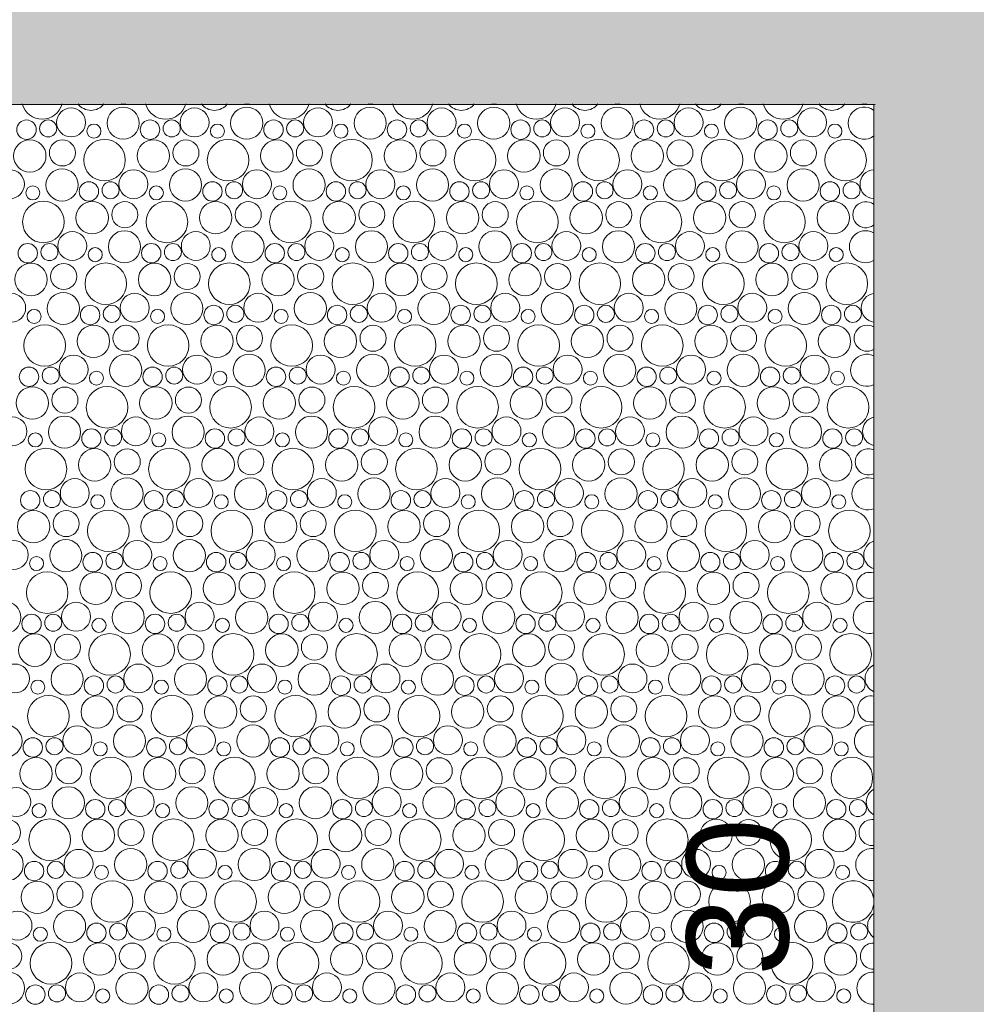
# Model space of a CAD drawing. Header units: metres. Extents: x -167 to 338, y -186 to 508.
# Tile 195 of 256: x 92.65 to 95.47, y 33.36 to 36.26. Entities that reach past the tile are written whole.
import ezdxf
from ezdxf.enums import TextEntityAlignment as Align

# ---------------------------------------------------------------- set-up
doc = ezdxf.new("R2010")
doc.units = ezdxf.units.M
doc.header["$MEASUREMENT"] = 0
doc.linetypes.add('Öffnungslinie Tür Fenster', pattern=[0.23, 0.15, -0.08])
doc.layers.add('60 Gelände 2D Übersicht', color=7, linetype='Continuous')
doc.layers.add('60 Stellplätze', color=7, linetype='Continuous')
doc.styles.add('ERSTELLTER_STIL_2', font='arial.ttf')

# ---------------------------------------------------------------- blocks, each defined once
blk = doc.blocks.new('*X46', base_point=(27236.1321, 33357.279))
at = {"layer": '60 Gelände 2D Übersicht', "color": 9, "linetype": 'Continuous', "lineweight": 18}
for centre, radius in [((92.806, 35.9609), 0.0426), ((92.9595, 35.9587), 0.0473), ((93.1697, 35.9609), 0.0426), ((93.3232, 35.9587), 0.0473), ((93.5334, 35.9609), 0.0426), ((93.6869, 35.9587), 0.0473), ((93.8971, 35.9609), 0.0426), ((94.0506, 35.9587), 0.0473), ((94.2608, 35.9609), 0.0426), ((94.4143, 35.9587), 0.0473), ((94.6245, 35.9609), 0.0426), ((94.778, 35.9587), 0.0473), ((94.9883, 35.9609), 0.0426), ((92.6748, 35.9396), 0.0286), ((92.7386, 35.9431), 0.0251), ((93.0385, 35.9396), 0.0286), ((93.1023, 35.9431), 0.0251), ((93.4022, 35.9396), 0.0286), ((93.466, 35.9431), 0.0251), ((93.7659, 35.9396), 0.0286), ((93.8298, 35.9431), 0.0251), ((94.1296, 35.9396), 0.0286), ((94.1935, 35.9431), 0.0251), ((94.4933, 35.9396), 0.0286), ((94.5572, 35.9431), 0.0251), ((94.8571, 35.9396), 0.0286), ((94.9209, 35.9431), 0.0251), ((92.8734, 35.9354), 0.0207), ((93.2371, 35.9354), 0.0207), ((93.6008, 35.9354), 0.0207), ((93.9645, 35.9354), 0.0207), ((94.3282, 35.9354), 0.0207), ((94.6919, 35.9354), 0.0207), ((95.0556, 35.9354), 0.0207), ((92.6845, 35.8622), 0.0477), ((92.7805, 35.8711), 0.0384), ((92.9046, 35.8498), 0.0612), ((93.0482, 35.8622), 0.0477), ((93.1442, 35.8711), 0.0384), ((93.2683, 35.8498), 0.0612), ((93.4119, 35.8622), 0.0477), ((93.5079, 35.8711), 0.0384), ((93.632, 35.8498), 0.0612), ((93.7756, 35.8622), 0.0477), ((93.8716, 35.8711), 0.0384), ((93.9957, 35.8498), 0.0612), ((94.1393, 35.8622), 0.0477), ((94.2353, 35.8711), 0.0384), ((94.3594, 35.8498), 0.0612), ((94.503, 35.8622), 0.0477), ((94.599, 35.8711), 0.0384), ((94.7231, 35.8498), 0.0612), ((94.8667, 35.8622), 0.0477), ((94.9627, 35.8711), 0.0384), ((95.0869, 35.8498), 0.0612), ((92.626, 35.7789), 0.0426), ((92.7795, 35.7767), 0.0473), ((92.9897, 35.7789), 0.0426), ((93.1432, 35.7767), 0.0473), ((93.3534, 35.7789), 0.0426), ((93.5069, 35.7767), 0.0473), ((93.7171, 35.7789), 0.0426), ((93.8706, 35.7767), 0.0473), ((94.0808, 35.7789), 0.0426), ((94.2343, 35.7767), 0.0473), ((94.4445, 35.7789), 0.0426), ((94.598, 35.7767), 0.0473), ((94.8083, 35.7789), 0.0426), ((94.9617, 35.7767), 0.0473), ((92.6934, 35.7534), 0.0207), ((92.8585, 35.7576), 0.0286), ((92.9223, 35.7611), 0.0251), ((93.0571, 35.7534), 0.0207), ((93.2222, 35.7576), 0.0286), ((93.286, 35.7611), 0.0251), ((93.4208, 35.7534), 0.0207), ((93.5859, 35.7576), 0.0286), ((93.6498, 35.7611), 0.0251), ((93.7845, 35.7534), 0.0207), ((93.9496, 35.7576), 0.0286), ((94.0135, 35.7611), 0.0251), ((94.1482, 35.7534), 0.0207), ((94.3133, 35.7576), 0.0286), ((94.3772, 35.7611), 0.0251), ((94.5119, 35.7534), 0.0207), ((94.6771, 35.7576), 0.0286), ((94.7409, 35.7611), 0.0251), ((94.8756, 35.7534), 0.0207), ((95.0408, 35.7576), 0.0286), ((95.1046, 35.7611), 0.0251), ((92.7246, 35.6678), 0.0612), ((92.8682, 35.6802), 0.0477), ((92.9642, 35.6891), 0.0384), ((93.0883, 35.6678), 0.0612), ((93.2319, 35.6802), 0.0477), ((93.3279, 35.6891), 0.0384), ((93.452, 35.6678), 0.0612), ((93.5956, 35.6802), 0.0477), ((93.6916, 35.6891), 0.0384), ((93.8157, 35.6678), 0.0612), ((93.9593, 35.6802), 0.0477), ((94.0553, 35.6891), 0.0384), ((94.1794, 35.6678), 0.0612), ((94.323, 35.6802), 0.0477), ((94.419, 35.6891), 0.0384), ((94.5431, 35.6678), 0.0612), ((94.6867, 35.6802), 0.0477), ((94.7827, 35.6891), 0.0384), ((94.9069, 35.6678), 0.0612), ((95.0504, 35.6802), 0.0477), ((92.8097, 35.5969), 0.0426), ((92.9632, 35.5947), 0.0473), ((93.1734, 35.5969), 0.0426), ((93.3269, 35.5947), 0.0473), ((93.5371, 35.5969), 0.0426), ((93.6906, 35.5947), 0.0473), ((93.9008, 35.5969), 0.0426), ((94.0543, 35.5947), 0.0473), ((94.2645, 35.5969), 0.0426), ((94.418, 35.5947), 0.0473), ((94.6283, 35.5969), 0.0426), ((94.7817, 35.5947), 0.0473), ((94.992, 35.5969), 0.0426), ((92.6785, 35.5756), 0.0286), ((92.7423, 35.5791), 0.0251), ((92.8771, 35.5714), 0.0207), ((93.0422, 35.5756), 0.0286), ((93.106, 35.5791), 0.0251), ((93.2408, 35.5714), 0.0207), ((93.4059, 35.5756), 0.0286), ((93.4698, 35.5791), 0.0251), ((93.6045, 35.5714), 0.0207), ((93.7696, 35.5756), 0.0286), ((93.8335, 35.5791), 0.0251), ((93.9682, 35.5714), 0.0207), ((94.1333, 35.5756), 0.0286), ((94.1972, 35.5791), 0.0251), ((94.3319, 35.5714), 0.0207), ((94.4971, 35.5756), 0.0286), ((94.5609, 35.5791), 0.0251), ((94.6956, 35.5714), 0.0207), ((94.8608, 35.5756), 0.0286), ((94.9246, 35.5791), 0.0251), ((95.0593, 35.5714), 0.0207), ((92.6882, 35.4982), 0.0477), ((92.7842, 35.5071), 0.0384), ((92.9083, 35.4858), 0.0612), ((93.0519, 35.4982), 0.0477), ((93.1479, 35.5071), 0.0384), ((93.272, 35.4858), 0.0612), ((93.4156, 35.4982), 0.0477), ((93.5116, 35.5071), 0.0384), ((93.6357, 35.4858), 0.0612), ((93.7793, 35.4982), 0.0477), ((93.8753, 35.5071), 0.0384), ((93.9994, 35.4858), 0.0612), ((94.143, 35.4982), 0.0477), ((94.239, 35.5071), 0.0384), ((94.3631, 35.4858), 0.0612), ((94.5067, 35.4982), 0.0477), ((94.6027, 35.5071), 0.0384), ((94.7269, 35.4858), 0.0612), ((94.8704, 35.4982), 0.0477), ((94.9665, 35.5071), 0.0384), ((95.0906, 35.4858), 0.0612), ((92.6297, 35.4149), 0.0426), ((92.7832, 35.4127), 0.0473), ((92.9934, 35.4149), 0.0426), ((93.1469, 35.4127), 0.0473), ((93.3571, 35.4149), 0.0426), ((93.5106, 35.4127), 0.0473), ((93.7208, 35.4149), 0.0426), ((93.8743, 35.4127), 0.0473), ((94.0845, 35.4149), 0.0426), ((94.238, 35.4127), 0.0473), ((94.4483, 35.4149), 0.0426), ((94.6017, 35.4127), 0.0473), ((94.812, 35.4149), 0.0426), ((94.9654, 35.4127), 0.0473), ((92.8622, 35.3936), 0.0286), ((92.926, 35.3971), 0.0251), ((93.2259, 35.3936), 0.0286), ((93.2898, 35.3971), 0.0251), ((93.5896, 35.3936), 0.0286), ((93.6535, 35.3971), 0.0251), ((93.9533, 35.3936), 0.0286), ((94.0172, 35.3971), 0.0251), ((94.3171, 35.3936), 0.0286), ((94.3809, 35.3971), 0.0251), ((94.6808, 35.3936), 0.0286), ((94.7446, 35.3971), 0.0251), ((95.0445, 35.3936), 0.0286), ((95.1083, 35.3971), 0.0251), ((92.6971, 35.3894), 0.0207), ((93.0608, 35.3894), 0.0207), ((93.4245, 35.3894), 0.0207), ((93.7882, 35.3894), 0.0207), ((94.1519, 35.3894), 0.0207), ((94.5156, 35.3894), 0.0207), ((94.8793, 35.3894), 0.0207), ((92.7283, 35.3038), 0.0612), ((92.8719, 35.3162), 0.0477), ((92.9679, 35.3251), 0.0384), ((93.092, 35.3038), 0.0612), ((93.2356, 35.3162), 0.0477), ((93.3316, 35.3251), 0.0384), ((93.4557, 35.3038), 0.0612), ((93.5993, 35.3162), 0.0477), ((93.6953, 35.3251), 0.0384), ((93.8194, 35.3038), 0.0612), ((93.963, 35.3162), 0.0477), ((94.059, 35.3251), 0.0384), ((94.1831, 35.3038), 0.0612), ((94.3267, 35.3162), 0.0477), ((94.4227, 35.3251), 0.0384), ((94.5469, 35.3038), 0.0612), ((94.6904, 35.3162), 0.0477), ((94.7865, 35.3251), 0.0384), ((94.9106, 35.3038), 0.0612), ((95.0541, 35.3162), 0.0477), ((92.8134, 35.2329), 0.0426), ((92.9669, 35.2307), 0.0473), ((93.1771, 35.2329), 0.0426), ((93.3306, 35.2307), 0.0473), ((93.5408, 35.2329), 0.0426), ((93.6943, 35.2307), 0.0473), ((93.9045, 35.2329), 0.0426), ((94.058, 35.2307), 0.0473), ((94.2683, 35.2329), 0.0426), ((94.4217, 35.2307), 0.0473), ((94.632, 35.2329), 0.0426), ((94.7854, 35.2307), 0.0473), ((94.9957, 35.2329), 0.0426), ((92.6822, 35.2116), 0.0286), ((92.746, 35.2151), 0.0251), ((92.8808, 35.2075), 0.0207), ((93.0459, 35.2116), 0.0286), ((93.1098, 35.2151), 0.0251), ((93.2445, 35.2075), 0.0207), ((93.4096, 35.2116), 0.0286), ((93.4735, 35.2151), 0.0251), ((93.6082, 35.2075), 0.0207), ((93.7733, 35.2116), 0.0286), ((93.8372, 35.2151), 0.0251), ((93.9719, 35.2075), 0.0207), ((94.1371, 35.2116), 0.0286), ((94.2009, 35.2151), 0.0251), ((94.3356, 35.2075), 0.0207), ((94.5008, 35.2116), 0.0286), ((94.5646, 35.2151), 0.0251), ((94.6993, 35.2075), 0.0207), ((94.8645, 35.2116), 0.0286), ((94.9283, 35.2151), 0.0251), ((95.063, 35.2075), 0.0207), ((92.912, 35.1218), 0.0612), ((93.2757, 35.1218), 0.0612), ((93.6394, 35.1218), 0.0612), ((94.0031, 35.1218), 0.0612), ((94.3669, 35.1218), 0.0612), ((94.7306, 35.1218), 0.0612), ((95.0943, 35.1218), 0.0612), ((92.6919, 35.1343), 0.0477), ((92.7879, 35.1431), 0.0384), ((93.0556, 35.1343), 0.0477), ((93.1516, 35.1431), 0.0384), ((93.4193, 35.1343), 0.0477), ((93.5153, 35.1431), 0.0384), ((93.783, 35.1343), 0.0477), ((93.879, 35.1431), 0.0384), ((94.1467, 35.1343), 0.0477), ((94.2427, 35.1431), 0.0384), ((94.5104, 35.1343), 0.0477), ((94.6065, 35.1431), 0.0384), ((94.8741, 35.1343), 0.0477), ((94.9702, 35.1431), 0.0384), ((92.7869, 35.0487), 0.0473), ((93.1506, 35.0487), 0.0473), ((93.5143, 35.0487), 0.0473), ((93.878, 35.0487), 0.0473), ((94.2417, 35.0487), 0.0473), ((94.6054, 35.0487), 0.0473), ((94.9691, 35.0487), 0.0473), ((92.6334, 35.0509), 0.0426), ((92.9971, 35.0509), 0.0426), ((93.3608, 35.0509), 0.0426), ((93.7245, 35.0509), 0.0426), ((94.0883, 35.0509), 0.0426), ((94.452, 35.0509), 0.0426), ((94.8157, 35.0509), 0.0426), ((92.7008, 35.0255), 0.0207), ((92.8659, 35.0296), 0.0286), ((92.9298, 35.0331), 0.0251), ((93.0645, 35.0255), 0.0207), ((93.2296, 35.0296), 0.0286), ((93.2935, 35.0331), 0.0251), ((93.4282, 35.0255), 0.0207), ((93.5933, 35.0296), 0.0286), ((93.6572, 35.0331), 0.0251), ((93.7919, 35.0255), 0.0207), ((93.9571, 35.0296), 0.0286), ((94.0209, 35.0331), 0.0251), ((94.1556, 35.0255), 0.0207), ((94.3208, 35.0296), 0.0286), ((94.3846, 35.0331), 0.0251), ((94.5193, 35.0255), 0.0207), ((94.6845, 35.0296), 0.0286), ((94.7483, 35.0331), 0.0251), ((94.883, 35.0255), 0.0207), ((95.0482, 35.0296), 0.0286), ((95.112, 35.0331), 0.0251), ((92.732, 34.9398), 0.0612), ((92.8756, 34.9523), 0.0477), ((92.9716, 34.9611), 0.0384), ((93.0957, 34.9398), 0.0612), ((93.2393, 34.9523), 0.0477), ((93.3353, 34.9611), 0.0384), ((93.4594, 34.9398), 0.0612), ((93.603, 34.9523), 0.0477), ((93.699, 34.9611), 0.0384), ((93.8231, 34.9398), 0.0612), ((93.9667, 34.9523), 0.0477), ((94.0627, 34.9611), 0.0384), ((94.1869, 34.9398), 0.0612), ((94.3304, 34.9523), 0.0477), ((94.4265, 34.9611), 0.0384), ((94.5506, 34.9398), 0.0612), ((94.6941, 34.9523), 0.0477), ((94.7902, 34.9611), 0.0384), ((94.9143, 34.9398), 0.0612), ((95.0578, 34.9523), 0.0477), ((92.8171, 34.8689), 0.0426), ((92.9706, 34.8667), 0.0473), ((93.1808, 34.8689), 0.0426), ((93.3343, 34.8667), 0.0473), ((93.5445, 34.8689), 0.0426), ((93.698, 34.8667), 0.0473), ((93.9083, 34.8689), 0.0426), ((94.0617, 34.8667), 0.0473), ((94.272, 34.8689), 0.0426), ((94.4254, 34.8667), 0.0473), ((94.6357, 34.8689), 0.0426), ((94.7891, 34.8667), 0.0473), ((94.9994, 34.8689), 0.0426), ((92.6859, 34.8476), 0.0286), ((92.7498, 34.8512), 0.0251), ((92.8845, 34.8435), 0.0207), ((93.0496, 34.8476), 0.0286), ((93.1135, 34.8512), 0.0251), ((93.2482, 34.8435), 0.0207), ((93.4133, 34.8476), 0.0286), ((93.4772, 34.8512), 0.0251), ((93.6119, 34.8435), 0.0207), ((93.7771, 34.8476), 0.0286), ((93.8409, 34.8512), 0.0251), ((93.9756, 34.8435), 0.0207), ((94.1408, 34.8476), 0.0286), ((94.2046, 34.8512), 0.0251), ((94.3393, 34.8435), 0.0207), ((94.5045, 34.8476), 0.0286), ((94.5683, 34.8512), 0.0251), ((94.703, 34.8435), 0.0207), ((94.8682, 34.8476), 0.0286), ((94.932, 34.8512), 0.0251), ((95.0667, 34.8435), 0.0207), ((92.6956, 34.7703), 0.0477), ((92.7916, 34.7791), 0.0384), ((92.9157, 34.7578), 0.0612), ((93.0593, 34.7703), 0.0477), ((93.1553, 34.7791), 0.0384), ((93.2794, 34.7578), 0.0612), ((93.423, 34.7703), 0.0477), ((93.519, 34.7791), 0.0384), ((93.6431, 34.7578), 0.0612), ((93.7867, 34.7703), 0.0477), ((93.8827, 34.7791), 0.0384), ((94.0069, 34.7578), 0.0612), ((94.1504, 34.7703), 0.0477), ((94.2465, 34.7791), 0.0384), ((94.3706, 34.7578), 0.0612), ((94.5141, 34.7703), 0.0477), ((94.6102, 34.7791), 0.0384), ((94.7343, 34.7578), 0.0612), ((94.8778, 34.7703), 0.0477), ((94.9739, 34.7791), 0.0384), ((95.098, 34.7578), 0.0612), ((92.6371, 34.6869), 0.0426), ((92.7906, 34.6847), 0.0473), ((93.0008, 34.6869), 0.0426), ((93.1543, 34.6847), 0.0473), ((93.3645, 34.6869), 0.0426), ((93.518, 34.6847), 0.0473), ((93.7283, 34.6869), 0.0426), ((93.8817, 34.6847), 0.0473), ((94.092, 34.6869), 0.0426), ((94.2454, 34.6847), 0.0473), ((94.4557, 34.6869), 0.0426), ((94.6091, 34.6847), 0.0473), ((94.8194, 34.6869), 0.0426), ((94.9729, 34.6847), 0.0473), ((92.8696, 34.6656), 0.0286), ((92.9335, 34.6692), 0.0251), ((93.2333, 34.6656), 0.0286), ((93.2972, 34.6692), 0.0251), ((93.5971, 34.6656), 0.0286), ((93.6609, 34.6692), 0.0251), ((93.9608, 34.6656), 0.0286), ((94.0246, 34.6692), 0.0251), ((94.3245, 34.6656), 0.0286), ((94.3883, 34.6692), 0.0251), ((94.6882, 34.6656), 0.0286), ((94.752, 34.6692), 0.0251), ((95.0519, 34.6656), 0.0286), ((95.1157, 34.6692), 0.0251), ((92.7045, 34.6615), 0.0207), ((93.0682, 34.6615), 0.0207), ((93.4319, 34.6615), 0.0207), ((93.7956, 34.6615), 0.0207), ((94.1593, 34.6615), 0.0207), ((94.523, 34.6615), 0.0207), ((94.8867, 34.6615), 0.0207), ((92.7357, 34.5758), 0.0612), ((92.8793, 34.5883), 0.0477), ((92.9753, 34.5971), 0.0384), ((93.0994, 34.5758), 0.0612), ((93.243, 34.5883), 0.0477), ((93.339, 34.5971), 0.0384), ((93.4631, 34.5758), 0.0612), ((93.6067, 34.5883), 0.0477), ((93.7027, 34.5971), 0.0384), ((93.8269, 34.5758), 0.0612), ((93.9704, 34.5883), 0.0477), ((94.0665, 34.5971), 0.0384), ((94.1906, 34.5758), 0.0612), ((94.3341, 34.5883), 0.0477), ((94.4302, 34.5971), 0.0384), ((94.5543, 34.5758), 0.0612), ((94.6978, 34.5883), 0.0477), ((94.7939, 34.5971), 0.0384), ((94.918, 34.5758), 0.0612), ((95.0615, 34.5883), 0.0477), ((92.6106, 34.5027), 0.0473), ((92.8208, 34.5049), 0.0426), ((92.9743, 34.5027), 0.0473), ((93.1845, 34.5049), 0.0426), ((93.338, 34.5027), 0.0473), ((93.5483, 34.5049), 0.0426), ((93.7017, 34.5027), 0.0473), ((93.912, 34.5049), 0.0426), ((94.0654, 34.5027), 0.0473), ((94.2757, 34.5049), 0.0426), ((94.4291, 34.5027), 0.0473), ((94.6394, 34.5049), 0.0426), ((94.7929, 34.5027), 0.0473), ((95.0031, 34.5049), 0.0426), ((92.6896, 34.4836), 0.0286), ((92.7535, 34.4872), 0.0251), ((92.8882, 34.4795), 0.0207), ((93.0533, 34.4836), 0.0286), ((93.1172, 34.4872), 0.0251), ((93.2519, 34.4795), 0.0207), ((93.4171, 34.4836), 0.0286), ((93.4809, 34.4872), 0.0251), ((93.6156, 34.4795), 0.0207), ((93.7808, 34.4836), 0.0286), ((93.8446, 34.4872), 0.0251), ((93.9793, 34.4795), 0.0207), ((94.1445, 34.4836), 0.0286), ((94.2083, 34.4872), 0.0251), ((94.343, 34.4795), 0.0207), ((94.5082, 34.4836), 0.0286), ((94.572, 34.4872), 0.0251), ((94.7067, 34.4795), 0.0207), ((94.8719, 34.4836), 0.0286), ((94.9357, 34.4872), 0.0251), ((95.0705, 34.4795), 0.0207), ((92.6993, 34.4063), 0.0477), ((92.7953, 34.4151), 0.0384), ((92.9194, 34.3938), 0.0612), ((93.063, 34.4063), 0.0477), ((93.159, 34.4151), 0.0384), ((93.2831, 34.3938), 0.0612), ((93.4267, 34.4063), 0.0477), ((93.5227, 34.4151), 0.0384), ((93.6469, 34.3938), 0.0612), ((93.7904, 34.4063), 0.0477), ((93.8865, 34.4151), 0.0384), ((94.0106, 34.3938), 0.0612), ((94.1541, 34.4063), 0.0477), ((94.2502, 34.4151), 0.0384), ((94.3743, 34.3938), 0.0612), ((94.5178, 34.4063), 0.0477), ((94.6139, 34.4151), 0.0384), ((94.738, 34.3938), 0.0612), ((94.8815, 34.4063), 0.0477), ((94.9776, 34.4151), 0.0384), ((95.1017, 34.3938), 0.0612), ((92.6408, 34.3229), 0.0426), ((92.7943, 34.3207), 0.0473), ((93.0045, 34.3229), 0.0426), ((93.158, 34.3207), 0.0473), ((93.3683, 34.3229), 0.0426), ((93.5217, 34.3207), 0.0473), ((93.732, 34.3229), 0.0426), ((93.8854, 34.3207), 0.0473), ((94.0957, 34.3229), 0.0426), ((94.2491, 34.3207), 0.0473), ((94.4594, 34.3229), 0.0426), ((94.6129, 34.3207), 0.0473), ((94.8231, 34.3229), 0.0426), ((94.9766, 34.3207), 0.0473), ((92.7082, 34.2975), 0.0207), ((92.8733, 34.3016), 0.0286), ((92.9372, 34.3052), 0.0251), ((93.0719, 34.2975), 0.0207), ((93.2371, 34.3016), 0.0286), ((93.3009, 34.3052), 0.0251), ((93.4356, 34.2975), 0.0207), ((93.6008, 34.3016), 0.0286), ((93.6646, 34.3052), 0.0251), ((93.7993, 34.2975), 0.0207), ((93.9645, 34.3016), 0.0286), ((94.0283, 34.3052), 0.0251), ((94.163, 34.2975), 0.0207), ((94.3282, 34.3016), 0.0286), ((94.392, 34.3052), 0.0251), ((94.5267, 34.2975), 0.0207), ((94.6919, 34.3016), 0.0286), ((94.7557, 34.3052), 0.0251), ((94.8905, 34.2975), 0.0207), ((95.0556, 34.3016), 0.0286), ((95.1194, 34.3052), 0.0251), ((92.7394, 34.2118), 0.0612), ((92.883, 34.2243), 0.0477), ((92.979, 34.2331), 0.0384), ((93.1031, 34.2118), 0.0612), ((93.2467, 34.2243), 0.0477), ((93.3427, 34.2331), 0.0384), ((93.4669, 34.2118), 0.0612), ((93.6104, 34.2243), 0.0477), ((93.7065, 34.2331), 0.0384), ((93.8306, 34.2118), 0.0612), ((93.9741, 34.2243), 0.0477), ((94.0702, 34.2331), 0.0384), ((94.1943, 34.2118), 0.0612), ((94.3378, 34.2243), 0.0477), ((94.4339, 34.2331), 0.0384), ((94.558, 34.2118), 0.0612), ((94.7015, 34.2243), 0.0477), ((94.7976, 34.2331), 0.0384), ((94.9217, 34.2118), 0.0612), ((95.0653, 34.2243), 0.0477), ((92.6143, 34.1387), 0.0473), ((92.8245, 34.1409), 0.0426), ((92.978, 34.1387), 0.0473), ((93.1883, 34.1409), 0.0426), ((93.3417, 34.1387), 0.0473), ((93.552, 34.1409), 0.0426), ((93.7054, 34.1387), 0.0473), ((93.9157, 34.1409), 0.0426), ((94.0691, 34.1387), 0.0473), ((94.2794, 34.1409), 0.0426), ((94.4329, 34.1387), 0.0473), ((94.6431, 34.1409), 0.0426), ((94.7966, 34.1387), 0.0473), ((95.0068, 34.1409), 0.0426), ((92.6933, 34.1196), 0.0286), ((92.7572, 34.1232), 0.0251), ((93.0571, 34.1196), 0.0286), ((93.1209, 34.1232), 0.0251), ((93.4208, 34.1196), 0.0286), ((93.4846, 34.1232), 0.0251), ((93.7845, 34.1196), 0.0286), ((93.8483, 34.1232), 0.0251), ((94.1482, 34.1196), 0.0286), ((94.212, 34.1232), 0.0251), ((94.5119, 34.1196), 0.0286), ((94.5757, 34.1232), 0.0251), ((94.8756, 34.1196), 0.0286), ((94.9394, 34.1232), 0.0251), ((92.8919, 34.1155), 0.0207), ((93.2556, 34.1155), 0.0207), ((93.6193, 34.1155), 0.0207), ((93.983, 34.1155), 0.0207), ((94.3467, 34.1155), 0.0207), ((94.7105, 34.1155), 0.0207), ((95.0742, 34.1155), 0.0207), ((92.703, 34.0423), 0.0477), ((92.799, 34.0511), 0.0384), ((92.9231, 34.0298), 0.0612), ((93.0667, 34.0423), 0.0477), ((93.1627, 34.0511), 0.0384), ((93.2869, 34.0298), 0.0612), ((93.4304, 34.0423), 0.0477), ((93.5265, 34.0511), 0.0384), ((93.6506, 34.0298), 0.0612), ((93.7941, 34.0423), 0.0477), ((93.8902, 34.0511), 0.0384), ((94.0143, 34.0298), 0.0612), ((94.1578, 34.0423), 0.0477), ((94.2539, 34.0511), 0.0384), ((94.378, 34.0298), 0.0612), ((94.5215, 34.0423), 0.0477), ((94.6176, 34.0511), 0.0384), ((94.7417, 34.0298), 0.0612), ((94.8853, 34.0423), 0.0477), ((94.9813, 34.0511), 0.0384), ((95.1054, 34.0298), 0.0612), ((92.6445, 33.9589), 0.0426), ((92.798, 33.9567), 0.0473), ((93.0083, 33.9589), 0.0426), ((93.1617, 33.9567), 0.0473), ((93.372, 33.9589), 0.0426), ((93.5254, 33.9567), 0.0473), ((93.7357, 33.9589), 0.0426), ((93.8891, 33.9567), 0.0473), ((94.0994, 33.9589), 0.0426), ((94.2529, 33.9567), 0.0473), ((94.4631, 33.9589), 0.0426), ((94.6166, 33.9567), 0.0473), ((94.8268, 33.9589), 0.0426), ((94.9803, 33.9567), 0.0473), ((92.8771, 33.9376), 0.0286), ((92.9409, 33.9412), 0.0251), ((93.2408, 33.9376), 0.0286), ((93.3046, 33.9412), 0.0251), ((93.6045, 33.9376), 0.0286), ((93.6683, 33.9412), 0.0251), ((93.9682, 33.9376), 0.0286), ((94.032, 33.9412), 0.0251), ((94.3319, 33.9376), 0.0286), ((94.3957, 33.9412), 0.0251), ((94.6956, 33.9376), 0.0286), ((94.7594, 33.9412), 0.0251), ((95.0593, 33.9376), 0.0286), ((95.1231, 33.9412), 0.0251), ((92.7119, 33.9335), 0.0207), ((93.0756, 33.9335), 0.0207), ((93.4393, 33.9335), 0.0207), ((93.803, 33.9335), 0.0207), ((94.1667, 33.9335), 0.0207), ((94.5305, 33.9335), 0.0207), ((94.8942, 33.9335), 0.0207), ((92.619, 33.8691), 0.0384), ((92.7431, 33.8478), 0.0612), ((92.8867, 33.8603), 0.0477), ((92.9827, 33.8691), 0.0384), ((93.1069, 33.8478), 0.0612), ((93.2504, 33.8603), 0.0477), ((93.3465, 33.8691), 0.0384), ((93.4706, 33.8478), 0.0612), ((93.6141, 33.8603), 0.0477), ((93.7102, 33.8691), 0.0384), ((93.8343, 33.8478), 0.0612), ((93.9778, 33.8603), 0.0477), ((94.0739, 33.8691), 0.0384), ((94.198, 33.8478), 0.0612), ((94.3415, 33.8603), 0.0477), ((94.4376, 33.8691), 0.0384), ((94.5617, 33.8478), 0.0612), ((94.7053, 33.8603), 0.0477), ((94.8013, 33.8691), 0.0384), ((94.9254, 33.8478), 0.0612), ((95.069, 33.8603), 0.0477), ((92.618, 33.7747), 0.0473), ((92.9817, 33.7747), 0.0473), ((93.3454, 33.7747), 0.0473), ((93.7091, 33.7747), 0.0473), ((94.0729, 33.7747), 0.0473), ((94.4366, 33.7747), 0.0473), ((94.8003, 33.7747), 0.0473), ((92.8283, 33.7769), 0.0426), ((93.192, 33.7769), 0.0426), ((93.5557, 33.7769), 0.0426), ((93.9194, 33.7769), 0.0426), ((94.2831, 33.7769), 0.0426), ((94.6468, 33.7769), 0.0426), ((95.0105, 33.7769), 0.0426), ((92.6971, 33.7556), 0.0286), ((92.7609, 33.7592), 0.0251), ((92.8956, 33.7515), 0.0207), ((93.0608, 33.7556), 0.0286), ((93.1246, 33.7592), 0.0251), ((93.2593, 33.7515), 0.0207), ((93.4245, 33.7556), 0.0286), ((93.4883, 33.7592), 0.0251), ((93.623, 33.7515), 0.0207), ((93.7882, 33.7556), 0.0286), ((93.852, 33.7592), 0.0251), ((93.9867, 33.7515), 0.0207), ((94.1519, 33.7556), 0.0286), ((94.2157, 33.7592), 0.0251), ((94.3505, 33.7515), 0.0207), ((94.5156, 33.7556), 0.0286), ((94.5794, 33.7592), 0.0251), ((94.7142, 33.7515), 0.0207), ((94.8793, 33.7556), 0.0286), ((94.9431, 33.7592), 0.0251), ((95.0779, 33.7515), 0.0207), ((92.7067, 33.6783), 0.0477), ((92.8027, 33.6871), 0.0384), ((92.9269, 33.6658), 0.0612), ((93.0704, 33.6783), 0.0477), ((93.1665, 33.6871), 0.0384), ((93.2906, 33.6658), 0.0612), ((93.4341, 33.6783), 0.0477), ((93.5302, 33.6871), 0.0384), ((93.6543, 33.6658), 0.0612), ((93.7978, 33.6783), 0.0477), ((93.8939, 33.6871), 0.0384), ((94.018, 33.6658), 0.0612), ((94.1615, 33.6783), 0.0477), ((94.2576, 33.6871), 0.0384), ((94.3817, 33.6658), 0.0612), ((94.5253, 33.6783), 0.0477), ((94.6213, 33.6871), 0.0384), ((94.7454, 33.6658), 0.0612), ((94.889, 33.6783), 0.0477), ((94.985, 33.6871), 0.0384), ((92.6483, 33.5949), 0.0426), ((92.8017, 33.5927), 0.0473), ((93.012, 33.5949), 0.0426), ((93.1654, 33.5927), 0.0473), ((93.3757, 33.5949), 0.0426), ((93.5291, 33.5927), 0.0473), ((93.7394, 33.5949), 0.0426), ((93.8929, 33.5927), 0.0473), ((94.1031, 33.5949), 0.0426), ((94.2566, 33.5927), 0.0473), ((94.4668, 33.5949), 0.0426), ((94.6203, 33.5927), 0.0473), ((94.8305, 33.5949), 0.0426), ((94.984, 33.5927), 0.0473), ((92.7156, 33.5695), 0.0207), ((92.8808, 33.5736), 0.0286), ((92.9446, 33.5772), 0.0251), ((93.0793, 33.5695), 0.0207), ((93.2445, 33.5736), 0.0286), ((93.3083, 33.5772), 0.0251), ((93.443, 33.5695), 0.0207), ((93.6082, 33.5736), 0.0286), ((93.672, 33.5772), 0.0251), ((93.8067, 33.5695), 0.0207), ((93.9719, 33.5736), 0.0286), ((94.0357, 33.5772), 0.0251), ((94.1705, 33.5695), 0.0207), ((94.3356, 33.5736), 0.0286), ((94.3994, 33.5772), 0.0251), ((94.5342, 33.5695), 0.0207), ((94.6993, 33.5736), 0.0286), ((94.7631, 33.5772), 0.0251), ((94.8979, 33.5695), 0.0207), ((95.063, 33.5736), 0.0286), ((95.1268, 33.5772), 0.0251), ((92.6227, 33.5051), 0.0384), ((92.7469, 33.4838), 0.0612), ((92.8904, 33.4963), 0.0477), ((92.9865, 33.5051), 0.0384), ((93.1106, 33.4838), 0.0612), ((93.2541, 33.4963), 0.0477), ((93.3502, 33.5051), 0.0384), ((93.4743, 33.4838), 0.0612), ((93.6178, 33.4963), 0.0477), ((93.7139, 33.5051), 0.0384), ((93.838, 33.4838), 0.0612), ((93.9815, 33.4963), 0.0477), ((94.0776, 33.5051), 0.0384), ((94.2017, 33.4838), 0.0612), ((94.3453, 33.4963), 0.0477), ((94.4413, 33.5051), 0.0384), ((94.5654, 33.4838), 0.0612), ((94.709, 33.4963), 0.0477), ((94.805, 33.5051), 0.0384), ((94.9291, 33.4838), 0.0612), ((95.0727, 33.4963), 0.0477), ((92.6217, 33.4107), 0.0473), ((92.832, 33.4129), 0.0426), ((92.9854, 33.4107), 0.0473), ((93.1957, 33.4129), 0.0426), ((93.3491, 33.4107), 0.0473), ((93.5594, 33.4129), 0.0426), ((93.7129, 33.4107), 0.0473), ((93.9231, 33.4129), 0.0426), ((94.0766, 33.4107), 0.0473), ((94.2868, 33.4129), 0.0426), ((94.4403, 33.4107), 0.0473), ((94.6505, 33.4129), 0.0426), ((94.804, 33.4107), 0.0473), ((95.0142, 33.4129), 0.0426), ((92.7008, 33.3916), 0.0286), ((92.7646, 33.3952), 0.0251), ((93.0645, 33.3916), 0.0286), ((93.1283, 33.3952), 0.0251), ((93.4282, 33.3916), 0.0286), ((93.492, 33.3952), 0.0251), ((93.7919, 33.3916), 0.0286), ((93.8557, 33.3952), 0.0251), ((94.1556, 33.3916), 0.0286), ((94.2194, 33.3952), 0.0251), ((94.5193, 33.3916), 0.0286), ((94.5831, 33.3952), 0.0251), ((94.883, 33.3916), 0.0286), ((94.9468, 33.3952), 0.0251), ((92.8993, 33.3875), 0.0207), ((93.263, 33.3875), 0.0207), ((93.6267, 33.3875), 0.0207), ((93.9905, 33.3875), 0.0207), ((94.3542, 33.3875), 0.0207), ((94.7179, 33.3875), 0.0207), ((95.0816, 33.3875), 0.0207)]:
    blk.add_circle(centre, radius, dxfattribs=at)
for centre, radius, start, end in [((92.7209, 36.0318), 0.0612, 195.6505, 344.3495), ((92.8645, 36.0442), 0.0477, 217.393, 322.607), ((92.9605, 36.0531), 0.0384, 260.1424, 279.8576), ((93.0846, 36.0318), 0.0612, 195.6506, 344.3493), ((93.2282, 36.0442), 0.0477, 217.3932, 322.6068), ((93.3242, 36.0531), 0.0384, 260.1436, 279.8563), ((93.4483, 36.0318), 0.0612, 195.6508, 344.3492), ((93.5919, 36.0442), 0.0477, 217.3934, 322.6066), ((93.6879, 36.0531), 0.0384, 260.1449, 279.8551), ((93.812, 36.0318), 0.0612, 195.6509, 344.349), ((93.9556, 36.0442), 0.0477, 217.3936, 322.6063), ((94.0516, 36.0531), 0.0384, 260.1461, 279.8539), ((94.1757, 36.0318), 0.0612, 195.651, 344.3489), ((94.3193, 36.0442), 0.0477, 217.3938, 322.6061), ((94.4153, 36.0531), 0.0384, 260.1473, 279.8526), ((94.5394, 36.0318), 0.0612, 195.6512, 344.3488), ((94.683, 36.0442), 0.0477, 217.394, 322.6059), ((94.779, 36.0531), 0.0384, 260.1486, 279.8514), ((94.9031, 36.0318), 0.0612, 195.6513, 344.3486), ((95.0467, 36.0442), 0.0477, 217.3943, 322.6057), ((95.1417, 35.9587), 0.0473, 54.2781, 305.7219), ((95.1427, 36.0531), 0.0384, 260.1498, 279.8501), ((95.172, 35.7789), 0.0426, 93.5158, 266.4842), ((95.1465, 35.6891), 0.0384, 53.3513, 306.6487), ((95.1454, 35.5947), 0.0473, 59.6367, 300.3633), ((95.1757, 35.4149), 0.0426, 98.5375, 261.4625), ((95.1502, 35.3251), 0.0384, 59.9839, 300.0161), ((95.1491, 35.2307), 0.0473, 64.7157, 295.2843), ((95.1794, 35.0509), 0.0426, 103.6263, 256.3737), ((95.1539, 34.9611), 0.0384, 66.1979, 293.8021), ((95.1529, 34.8667), 0.0473, 69.5897, 290.4103), ((95.1831, 34.6869), 0.0426, 108.8276, 251.1724), ((95.1576, 34.5971), 0.0384, 72.1267, 287.8733), ((95.1566, 34.5027), 0.0473, 74.3137, 285.6863), ((95.1868, 34.3229), 0.0426, 114.1956, 245.8044), ((95.1613, 34.2331), 0.0384, 77.8631, 282.1369), ((95.1603, 34.1387), 0.0473, 78.9305, 281.0695), ((95.1905, 33.9589), 0.0426, 119.8008, 240.1992), ((95.165, 33.8691), 0.0384, 83.4781, 276.5219), ((95.164, 33.7747), 0.0473, 83.4754, 276.5246), ((95.1091, 33.6658), 0.0612, 10.1864, 349.8136), ((95.1942, 33.5949), 0.0426, 125.7408, 234.2592), ((95.1687, 33.5051), 0.0384, 89.0306, 270.9694), ((95.1677, 33.4107), 0.0473, 87.9794, 272.0206)]:
    blk.add_arc(centre, radius, start, end, dxfattribs=at)
blk = doc.blocks.new('Parkplätze 27')
at = {"layer": '60 Stellplätze', "color": 7, "linetype": 'Continuous', "lineweight": 13, "style": 'ERSTELLTER_STIL_2'}
for tag, p in [('num_start_0', (0.4, 0.4171)), ('num_start_1', (3.15, 0.4171)), ('num_start_2', (5.9, 0.4146)), ('num_start_3', (8.65, 0.4171)), ('num_start_4', (11.4, 0.4146)), ('num_start_5', (14.15, 0.4146))]:
    blk.add_attdef(tag, text='', height=0.3, dxfattribs=at).set_placement(p, align=Align.MIDDLE_CENTER)

msp = doc.modelspace()

# ---------------------------------------------------------------- hatches: boundary and pattern name
at = {"layer": '60 Gelände 2D Übersicht', "linetype": 'Continuous', "lineweight": 18}
h = msp.add_hatch(dxfattribs=at)
h.set_pattern_fill('Mörtel_0001', color=8, style=0, pattern_type=2)
h.set_pattern_definition([(45, (27236.1321, 33357.62905), (-0.11136931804, 0.11136931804), [0, -0.105, 0, -0.1575]), (110, (27236.4821, 33357.62905), (0.1480015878, 0.0538681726), [0, -0.077, 0, -0.133])])
h.paths.add_polyline_path([(58.1615, 45.7496), (66.6638, 45.7501), (66.663, 37.5001), (77.6619, 37.5142), (77.6627, 45.7491), (84.1676, 45.7491), (84.1668, 37.4991), (95.1657, 37.4991), (95.1665, 45.7491), (101.6703, 45.7491), (101.6703, 14.5263), (95.1658, 14.3351), (95.1689, 36.0142), (84.17, 36.0153), (84.1681, 14.0509), (77.6707, 13.994), (77.6638, 36.0132), (66.6649, 35.9991), (66.6638, 13.8829), (59.5867, 13.8829), (59.5867, 23.1797), (59.5867, 37.3459), (58.1625, 37.3459), (58.1625, 28.2047)])

# ---------------------------------------------------------------- linework, layer by layer
at = {"layer": '60 Stellplätze', "color": 7, "linetype": 'Continuous', "lineweight": 13}
for p, q in [((84.1744, 36.0142), (95.1744, 36.0142)), ((95.1714, 21.2004), (95.17, 36.0142))]:
    msp.add_line(p, q, dxfattribs=at)

# ---------------------------------------------------------------- block references
at = {"layer": '60 Gelände 2D Übersicht', "color": 9, "linetype": 'Öffnungslinie Tür Fenster', "lineweight": 18}
msp.add_blockref('*X46', (27236.1321, 33357.279), dxfattribs=at)
at = {"layer": '60 Stellplätze', "color": 7, "linetype": 'Continuous', "lineweight": 13}
ref = msp.add_blockref('Parkplätze 27', (95.1673, 19.5142), dxfattribs=dict(at, rotation=89.9945255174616))
ref.add_attrib('num_start_5', '30', dxfattribs={"color": 7, "linetype": 'Continuous', "lineweight": 13, "height": 0.3, "rotation": 89.9945, "style": 'ERSTELLTER_STIL_2'}).set_placement((94.7687, 33.6789), align=Align.MIDDLE_CENTER)

doc.saveas('drawing.dxf')
